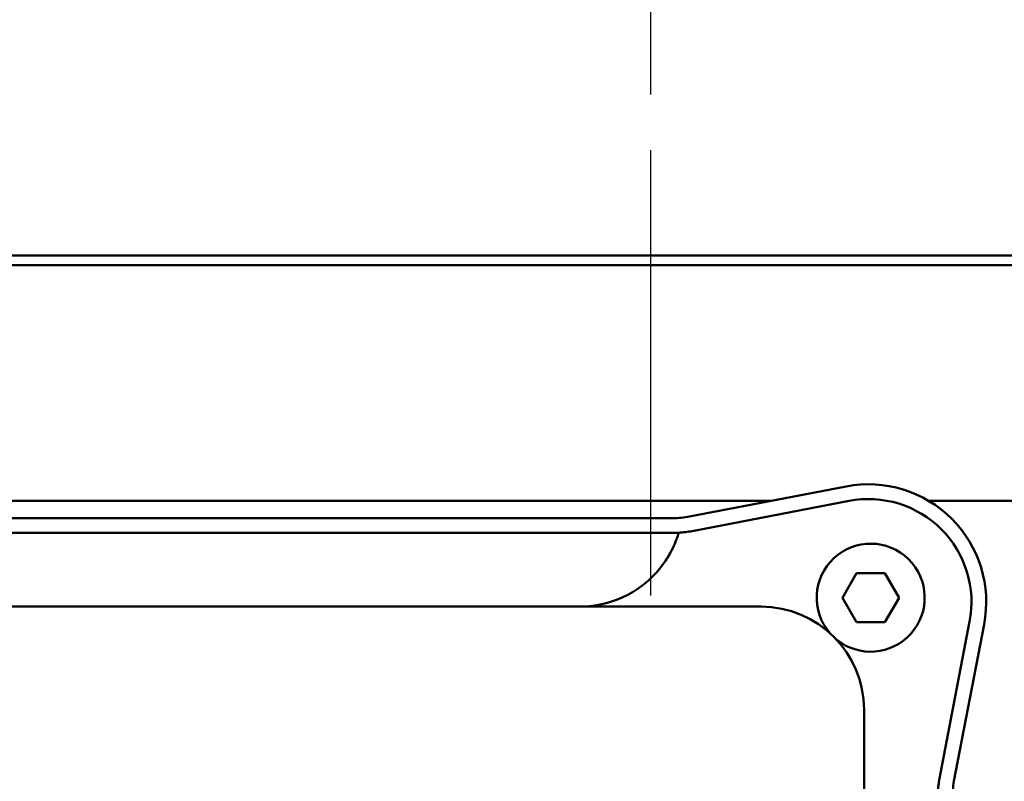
# Model space of a CAD drawing. Header units: millimetres. Extents: x 0 to 1680, y 0 to 1188.
# Tile 16 of 29: x 505 to 555, y 788 to 827. Entities that reach past the tile are written whole.
import ezdxf

# ---------------------------------------------------------------- set-up
doc = ezdxf.new("R2010")
doc.units = ezdxf.units.MM
doc.header["$LTSCALE"] = 4
doc.linetypes.add('CHAIN', pattern=[0.7087, 0.4724, -0.0591, 0.1181, -0.0591])
for name, color, linetype, lineweight in [('Видимый контур (ГОСТ)', 7, 'Continuous', 50), ('Осевая линия (ГОСТ)', 7, 'Continuous', 25), ('Размер (ГОСТ)', 7, 'Continuous', 25)]:
    doc.layers.add(name, color=color, linetype=linetype, lineweight=lineweight)
doc.styles.add('Обычный текст (ГОСТ)', font='GOST Common Italic.ttf')
doc.dimstyles.new('Обычный (ГОСТ)', dxfattribs={"dimscale": 4, "dimtxt": 3.5, "dimasz": 3.5, "dimexe": 1, "dimexo": 0, "dimgap": 0.5, "dimtad": 1, "dimtxsty": 'Обычный текст (ГОСТ)', "dimblk": 'Filled-1', "dimcen": 0.09, "dimdle": 15, "dimclrd": 256, "dimclre": 256, "dimclrt": 256, "dimazin": 2, "dimtfac": 0.714286, "dimtdec": 3, "dimtmove": 0, "dimatfit": 3, "dimfxl": 1, "dimtolj": 1, "dimlwd": 25, "dimlwe": 25, "dimarcsym": 0})

# ---------------------------------------------------------------- blocks, each defined once
blk = doc.blocks.new('Filled-1')
at = {"color": 0}
for p, q in [((0, 0), (-1, 0.1429)), ((-1, 0.1429), (-1, -0.1429)), ((-1, 0), (0, 0)), ((-1, -0.1429), (0, 0))]:
    blk.add_line(p, q, dxfattribs=at)
at = {"color": 0, "flags": 128}
blk.add_lwpolyline([(-1, -0.1429), (0, 0), (-1, 0.1429), (-1, -0.1429)], dxfattribs=at)
at = {"color": 0}
blk.add_solid([(-1, -0.1429), (0, 0), (-1, 0.1429), (-1, -0.1429)], dxfattribs=at)
blk = doc.blocks.new('*D12')
at = {"layer": 'Defpoints', "color": 0, "linetype": 'Continuous', "transparency": 16777216}
for p in [(754.114, 1022.629), (524.115, 962.629), (754.114, 822.29)]:
    blk.add_point(p, dxfattribs=at)
at = {"layer": 'Размер (ГОСТ)', "linetype": 'Continuous', "lineweight": 25, "transparency": 16777216}
for p, q in [((524.115, 962.629), (524.115, 1026.629)), ((754.114, 822.29), (754.114, 1026.629)), ((538.115, 1022.629), (740.114, 1022.629))]:
    blk.add_line(p, q, dxfattribs=at)
at = {"layer": 'Размер (ГОСТ)', "linetype": 'Continuous', "lineweight": 25, "transparency": 16777216, "xscale": 14, "yscale": 14, "zscale": 14, "rotation": 180}
blk.add_blockref('Filled-1', (524.115, 1022.629), dxfattribs=at)
at = {"layer": 'Размер (ГОСТ)', "linetype": 'Continuous', "lineweight": 25, "transparency": 16777216, "xscale": 14, "yscale": 14, "zscale": 14}
blk.add_blockref('Filled-1', (754.114, 1022.629), dxfattribs=at)
at = {"layer": 'Размер (ГОСТ)', "linetype": 'Continuous', "lineweight": 25, "transparency": 16777216, "insert": (624.245, 1038.629), "char_height": 14, "attachment_point": 1, "style": 'Обычный текст (ГОСТ)'}
blk.add_mtext('\\A1;230', dxfattribs=at)

msp = doc.modelspace()

# ---------------------------------------------------------------- linework, layer by layer
at = {"layer": 'Видимый контур (ГОСТ)'}
for p, q in [((594.691, 815.229), (478.572, 815.229)), ((594.691, 814.729), (478.572, 814.729)), ((539.348, 801.931), (547.335, 803.466)), ((538.499, 802.729), (482.988, 802.729)), ((539.483, 802.729), (538.499, 802.729)), ((543.503, 802.729), (539.483, 802.729)), ((547.476, 802.729), (539.49, 801.194)), ((594.879, 802.729), (551.536, 802.729)), ((482.988, 801.85), (538.499, 801.85)), ((537.515, 801.1), (483.974, 801.1)), ((538.499, 801.1), (537.515, 801.1)), ((547.138, 797.802), (547.86, 799.052)), ((547.86, 799.052), (549.303, 799.052)), ((549.303, 799.052), (550.025, 797.802)), ((547.86, 796.552), (547.138, 797.802)), ((550.025, 797.802), (549.303, 796.552)), ((542.993, 797.35), (478.493, 797.35)), ((549.303, 796.552), (547.86, 796.552)), ((552.088, 788.596), (553.623, 796.583)), ((554.359, 796.441), (552.824, 788.455)), ((548.243, 727.6), (548.243, 792.1))]:
    msp.add_line(p, q, dxfattribs=at)
for centre, radius, start, end in [((548.467, 797.574), 6, 349.1187, 100.8813), ((548.467, 797.574), 5.25, 349.1187, 100.8813), ((538.499, 806.35), 4.5, 270, 280.8813), ((538.499, 806.35), 5.25, 273.2752, 280.8813), ((548.581, 797.802), 2.75, 230.6028, 220.5583), ((533.765, 802.6), 5.25, 270, 325.3209), ((542.993, 792.1), 5.25, 0, 90), ((557.243, 787.605), 5.25, 169.1187, 176.7248), ((557.243, 787.605), 4.5, 169.1187, 180)]:
    msp.add_arc(centre, radius, start, end, dxfattribs=at)
for points, knots in [([(538.799, 801.108), (538.799, 801.108), (538.798, 801.106), (538.792, 801.086), (538.778, 801.037), (538.726, 800.88), (538.689, 800.775), (538.587, 800.518), (538.521, 800.369), (538.389, 800.112), (538.334, 800.011), (538.213, 799.809), (538.15, 799.71), (538.082, 799.613)], [1.0836536, 1.0836536, 1.0836536, 1.0836536, 1.1015992, 1.1015992, 1.1755259, 1.1755259, 1.2489277, 1.2489277, 1.325694, 1.325694, 1.3738276, 1.3738276, 1.4211293, 1.4211293, 1.4211293, 1.4211293]), ([(538.799, 801.108), (538.799, 801.108), (538.771, 801.105), (538.602, 801.1), (538.552, 801.1), (538.499, 801.1)], [0, 0, 0, 0, 0.0800391, 0.0800391, 0.1078255, 0.1078255, 0.1078255, 0.1078255])]:
    msp.add_open_spline(points, degree=3, knots=knots, dxfattribs=at)
at = {"layer": 'Осевая линия (ГОСТ)', "linetype": 'CHAIN', "ltscale": 11.993792}
msp.add_line((537.386, 797.917), (537.386, 952.911), dxfattribs=at)

# ---------------------------------------------------------------- dimensions: what is measured, and where the dimension line sits
at = {"layer": 'Размер (ГОСТ)', "linetype": 'Continuous', "lineweight": 25}
dim = msp.add_linear_dim(base=(754.114, 1022.629), p1=(524.115, 962.629), p2=(754.114, 822.29), angle=180, dimstyle='Обычный (ГОСТ)', override={"dimgap": 0.5, "dimdec": 2, "dimtol": 0, "dimlim": 0, "dimtp": 0, "dimtm": 0, "dimtdec": 3, "dimtofl": 0, "dimatfit": 1}, dxfattribs=at)
dim.commit()
dim.dimension.update_dxf_attribs({"geometry": '*D12', "text_midpoint": (639.114, 1022.629), "dimtype": 160})

doc.saveas('drawing.dxf')
